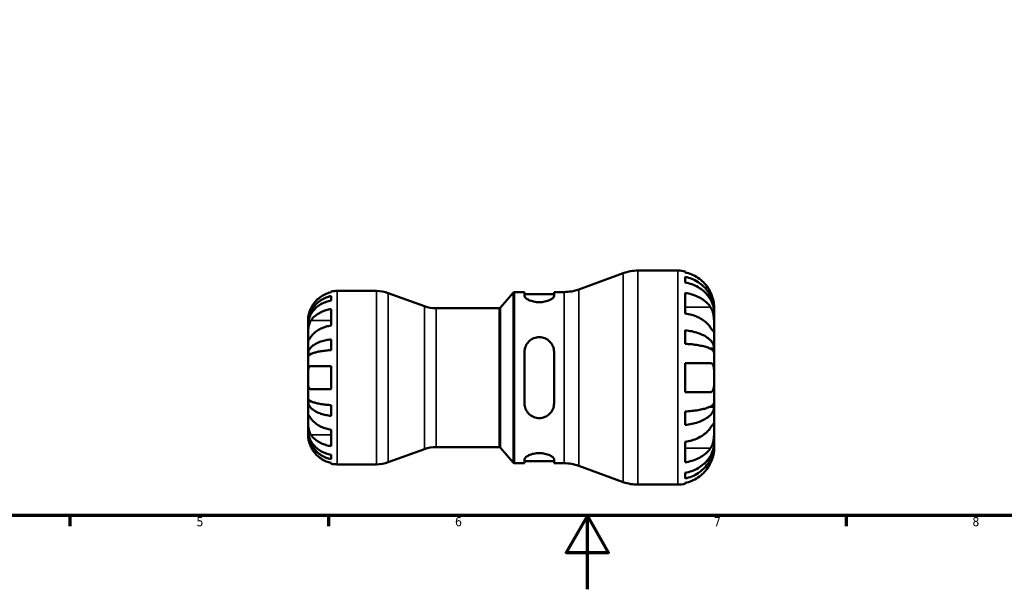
# Model space of a CAD drawing. Header units: millimetres. Extents: x 0 to 905, y 0 to 594.
# Tile 2 of 7: x 267 to 533, y 0 to 154. Entities that reach past the tile are written whole.
import ezdxf

# ---------------------------------------------------------------- set-up
doc = ezdxf.new("R2010")
doc.units = ezdxf.units.MM
for name, color, linetype, lineweight in [('Border (ISO)', 7, 'Continuous', 70), ('Visible (ISO)', 7, 'Continuous', 50), ('Visible Narrow (ISO)', 7, 'Continuous', 35)]:
    doc.layers.add(name, color=color, linetype=linetype, lineweight=lineweight)
doc.styles.add('Note Text (ISO)', font='tahoma.ttf')

# ---------------------------------------------------------------- blocks, each defined once
blk = doc.blocks.new('Borders Default Border')
at = {"layer": 'Border (ISO)'}
for p, q in [((280.33, 20), (280.33, 17.1)), ((350.42, 20), (350.42, 17.1)), ((490.58, 20), (490.58, 17.1))]:
    blk.add_line(p, q, dxfattribs=at)
at = {"layer": 'Border (ISO)', "flags": 128}
for points in [[(20, 20), (20, 574), (821, 574), (821, 20), (20, 20)], [(420.5, 0), (420.5, 20), (414.73, 10), (426.27, 10), (420.5, 20)]]:
    blk.add_lwpolyline(points, dxfattribs=at)
at = {"layer": 'Border (ISO)', "color": 232, "true_color": 0xca0064, "char_height": 2.5, "attachment_point": 7, "style": 'Note Text (ISO)'}
for s, insert in [('5', (314.64, 17.05)), ('6', (384.66, 17.05)), ('7', (454.77, 17.1)), ('8', (524.81, 17.04))]:
    blk.add_mtext(s, dxfattribs=dict(at, insert=insert))

msp = doc.modelspace()

# ---------------------------------------------------------------- linework, layer by layer
at = {"layer": 'Visible (ISO)'}
for p, q in [((418.15, 81.26), (430.241, 85.661)), ((434.209, 86.36), (445.043, 86.36)), ((447.003, 86.162), (447.003, 85.894)), ((447.003, 84.665), (447.003, 83.148)), ((351.143, 80.488), (351.143, 80.701)), ((352.718, 80.86), (363.346, 80.86)), ((376.359, 76.727), (366.561, 80.293)), ((396.993, 76.339), (400.386, 80.382)), ((400.769, 80.56), (403.476, 80.56)), ((403.476, 80.56), (403.476, 79.492)), ((411.476, 80.56), (414.183, 80.56)), ((411.476, 79.492), (411.476, 80.56)), ((447.003, 80.309), (447.003, 74.765)), ((351.143, 78.271), (351.143, 79.479)), ((403.476, 79.98), (411.476, 79.98)), ((351.143, 71.486), (351.143, 75.941)), ((379.574, 76.16), (396.61, 76.16)), ((454.843, 75.334), (454.827, 75.334)), ((454.843, 75.334), (454.843, 76.56)), ((454.843, 74.844), (454.843, 75.334)), ((454.843, 70.937), (454.843, 74.844)), ((344.843, 71.98), (344.843, 72.985)), ((344.843, 71.597), (344.843, 71.98)), ((344.843, 71.98), (344.856, 71.98)), ((344.843, 68.409), (344.843, 71.597)), ((447.003, 70.187), (447.003, 66.526)), ((454.843, 65.295), (454.843, 70.937)), ((344.843, 63.798), (344.843, 68.409)), ((351.143, 64.814), (351.143, 67.73)), ((403.476, 64.32), (403.476, 50.4)), ((411.476, 50.4), (411.476, 64.32)), ((454.843, 65.295), (453.642, 65.295)), ((454.843, 64.112), (454.843, 65.295)), ((454.843, 57.36), (454.843, 64.112)), ((344.843, 62.875), (344.843, 63.798)), ((344.843, 63.798), (345.752, 63.798)), ((344.843, 57.36), (344.843, 62.875)), ((351.143, 54.21), (351.143, 60.51)), ((447.003, 61.28), (447.003, 53.44)), ((344.843, 51.846), (344.843, 57.36)), ((454.843, 50.608), (454.843, 57.36)), ((344.843, 50.922), (344.843, 51.846)), ((344.843, 46.312), (344.843, 50.922)), ((344.843, 50.922), (345.752, 50.922)), ((351.143, 46.991), (351.143, 49.906)), ((447.003, 48.195), (447.003, 44.534)), ((454.843, 49.425), (453.642, 49.425)), ((454.843, 49.425), (454.843, 50.608)), ((454.843, 43.784), (454.843, 49.425)), ((344.843, 43.123), (344.843, 46.312)), ((344.843, 42.741), (344.843, 43.123)), ((344.843, 41.735), (344.843, 42.741)), ((344.843, 42.741), (344.856, 42.741)), ((351.143, 38.779), (351.143, 43.234)), ((454.843, 39.876), (454.843, 43.784)), ((376.359, 37.993), (366.561, 34.427)), ((379.574, 38.56), (396.61, 38.56)), ((396.993, 38.382), (400.386, 34.339)), ((447.003, 39.955), (447.003, 34.412)), ((454.843, 39.387), (454.827, 39.387)), ((454.843, 39.387), (454.843, 39.876)), ((454.843, 38.16), (454.843, 39.387)), ((351.143, 35.241), (351.143, 36.449)), ((403.476, 35.229), (403.476, 34.16)), ((403.476, 34.74), (411.476, 34.74)), ((411.476, 34.16), (411.476, 35.229)), ((351.143, 34.019), (351.143, 34.233)), ((352.718, 33.86), (363.346, 33.86)), ((400.769, 34.16), (403.476, 34.16)), ((411.476, 34.16), (414.183, 34.16)), ((418.15, 33.461), (430.241, 29.06)), ((447.003, 31.572), (447.003, 30.055)), ((434.209, 28.36), (445.043, 28.36)), ((447.003, 28.826), (447.003, 28.558))]:
    msp.add_line(p, q, dxfattribs=at)
for centre, radius, start, end in [((434.209, 74.76), 11.6, 90, 110), ((445.043, 76.56), 9.8, 78.46304, 90), ((352.718, 72.985), 7.875, 90, 101.53696), ((363.346, 71.46), 9.4, 70, 90), ((400.769, 80.06), 0.5, 90, 140), ((414.183, 92.16), 11.6, 270, 290), ((379.574, 85.56), 9.4, 250, 270), ((396.61, 76.66), 0.5, 270, 320), ((379.574, 29.16), 9.4, 90, 110), ((396.61, 38.06), 0.5, 40, 90), ((352.718, 41.735), 7.875, 258.46304, 270), ((363.346, 43.26), 9.4, 270, 290), ((400.769, 34.66), 0.5, 220, 270), ((414.183, 22.56), 11.6, 70, 90), ((434.209, 39.96), 11.6, 250, 270), ((445.043, 38.16), 9.8, 270, 281.53696)]:
    msp.add_arc(centre, radius, start, end, dxfattribs=at)
for points, knots in [([(453.874, 80.48), (453.678, 80.894), (453.443, 81.312), (452.811, 82.265), (452.384, 82.781), (451.527, 83.643), (451.019, 84.069), (449.924, 84.805), (449.337, 85.115), (448.238, 85.572), (447.628, 85.765), (447.003, 85.894)], [4.8468971, 4.8468971, 4.8468971, 4.8468971, 4.97841434, 4.97841434, 5.16151344, 5.16151344, 5.34307372, 5.34307372, 5.52463401, 5.52463401, 5.70011552, 5.70011552, 5.70011552, 5.70011552]), ([(447.003, 84.665), (447.632, 84.54), (448.246, 84.353), (449.348, 83.91), (449.936, 83.612), (451.032, 82.902), (451.541, 82.49), (452.396, 81.66), (452.822, 81.166), (453.555, 80.101), (453.863, 79.53), (454.327, 78.443), (454.526, 77.827), (454.784, 76.566), (454.843, 75.923), (454.843, 75.334)], [0.1859228, 0.1859228, 0.1859228, 0.1859228, 0.3624559, 0.3624559, 0.5439129, 0.5439129, 0.7253699, 0.7253699, 0.9072372, 0.9072372, 1.0891046, 1.0891046, 1.2716636, 1.2716636, 1.4542226, 1.4542226, 1.4542226, 1.4542226]), ([(454.843, 74.844), (454.843, 75.368), (454.784, 75.941), (454.526, 77.063), (454.327, 77.612), (453.863, 78.579), (453.555, 79.086), (452.822, 80.034), (452.396, 80.474), (451.541, 81.213), (451.032, 81.579), (449.936, 82.211), (449.348, 82.477), (448.246, 82.871), (447.632, 83.038), (447.003, 83.148)], [4.3719185, 4.3719185, 4.3719185, 4.3719185, 4.5544775, 4.5544775, 4.7370365, 4.7370365, 4.9189039, 4.9189039, 5.1007712, 5.1007712, 5.2822282, 5.2822282, 5.4636852, 5.4636852, 5.6402182, 5.6402182, 5.6402182, 5.6402182]), ([(351.143, 80.488), (350.641, 80.384), (350.151, 80.229), (349.268, 79.861), (348.797, 79.613), (347.916, 79.021), (347.508, 78.678), (346.819, 77.986), (346.476, 77.572), (345.968, 76.805), (345.779, 76.468), (345.621, 76.135)], [0.14941001, 0.14941001, 0.14941001, 0.14941001, 0.29044502, 0.29044502, 0.43634177, 0.43634177, 0.58223851, 0.58223851, 0.72934673, 0.72934673, 0.83526259, 0.83526259, 0.83526259, 0.83526259]), ([(447.003, 80.309), (447.628, 80.218), (448.238, 80.081), (449.337, 79.758), (449.924, 79.539), (451.019, 79.018), (451.527, 78.716), (452.384, 78.107), (452.811, 77.742), (453.443, 77.069), (453.678, 76.773), (453.874, 76.48)], [0.18593259, 0.18593259, 0.18593259, 0.18593259, 0.3614141, 0.3614141, 0.54297439, 0.54297439, 0.72453468, 0.72453468, 0.90763378, 0.90763378, 1.03915102, 1.03915102, 1.03915102, 1.03915102]), ([(454.843, 76.56), (454.843, 76.56), (454.844, 76.588), (454.842, 76.702), (454.841, 76.791), (454.824, 77.121), (454.8, 77.421), (454.695, 78.054), (454.633, 78.35), (454.487, 78.895), (454.414, 79.132), (454.244, 79.617), (454.148, 79.863), (453.989, 80.233), (453.932, 80.357), (453.874, 80.48)], [-2.70879316, -2.70879316, -2.70879316, -2.70879316, -2.62794754, -2.62794754, -2.54169351, -2.54169351, -2.38833444, -2.38833444, -2.27838423, -2.27838423, -2.19875847, -2.19875847, -2.11857769, -2.11857769, -2.07769816, -2.07769816, -2.07769816, -2.07769816]), ([(344.843, 71.98), (344.843, 72.453), (344.891, 72.97), (345.099, 73.983), (345.258, 74.479), (345.631, 75.353), (345.879, 75.811), (346.468, 76.667), (346.81, 77.064), (347.498, 77.731), (347.907, 78.062), (348.787, 78.633), (349.259, 78.873), (350.145, 79.228), (350.638, 79.379), (351.143, 79.479)], [3.5133937, 3.5133937, 3.5133937, 3.5133937, 3.6601181, 3.6601181, 3.8068425, 3.8068425, 3.9529976, 3.9529976, 4.0991526, 4.0991526, 4.2449679, 4.2449679, 4.3907831, 4.3907831, 4.5326305, 4.5326305, 4.5326305, 4.5326305]), ([(351.143, 78.271), (350.638, 78.182), (350.145, 78.048), (349.259, 77.732), (348.787, 77.518), (347.907, 77.01), (347.498, 76.716), (346.81, 76.122), (346.468, 75.768), (345.879, 75.007), (345.631, 74.599), (345.258, 73.821), (345.099, 73.38), (344.891, 72.479), (344.843, 72.018), (344.843, 71.597)], [0.1494024, 0.1494024, 0.1494024, 0.1494024, 0.2912498, 0.2912498, 0.4370651, 0.4370651, 0.5828803, 0.5828803, 0.7290354, 0.7290354, 0.8751905, 0.8751905, 1.0219149, 1.0219149, 1.1686392, 1.1686392, 1.1686392, 1.1686392]), ([(411.476, 79.492), (411.476, 79.329), (411.37, 79.136), (410.947, 78.742), (410.631, 78.542), (409.917, 78.218), (409.48, 78.069), (408.512, 77.863), (407.98, 77.808), (406.972, 77.808), (406.44, 77.863), (405.471, 78.069), (405.034, 78.218), (404.321, 78.542), (404.004, 78.742), (403.581, 79.136), (403.476, 79.329), (403.476, 79.492)], [0.6113161, 0.6113161, 0.6113161, 0.6113161, 0.7738, 0.7738, 0.936284, 0.936284, 1.0875182, 1.0875182, 1.2387523, 1.2387523, 1.3899865, 1.3899865, 1.5412207, 1.5412207, 1.7037047, 1.7037047, 1.8661886, 1.8661886, 1.8661886, 1.8661886]), ([(345.621, 76.135), (345.559, 76.004), (345.5, 75.872), (345.364, 75.547), (345.292, 75.354), (345.16, 74.965), (345.103, 74.771), (344.989, 74.322), (344.942, 74.08), (344.87, 73.596), (344.855, 73.379), (344.842, 73.068), (344.843, 72.985), (344.843, 72.985)], [-0.50816407, -0.50816407, -0.50816407, -0.50816407, -0.46460526, -0.46460526, -0.40154747, -0.40154747, -0.3356183, -0.3356183, -0.24286964, -0.24286964, -0.12490659, -0.12490659, 0, 0, 0, 0]), ([(345.621, 72.863), (345.779, 73.099), (345.968, 73.337), (346.476, 73.879), (346.819, 74.172), (347.508, 74.662), (347.916, 74.904), (348.797, 75.322), (349.268, 75.498), (350.151, 75.758), (350.641, 75.868), (351.143, 75.941)], [3.89239507, 3.89239507, 3.89239507, 3.89239507, 3.99831093, 3.99831093, 4.14541915, 4.14541915, 4.2913159, 4.2913159, 4.43721264, 4.43721264, 4.57824766, 4.57824766, 4.57824766, 4.57824766]), ([(453.874, 70.937), (453.678, 71.229), (453.443, 71.525), (452.811, 72.199), (452.384, 72.563), (451.527, 73.173), (451.019, 73.474), (449.924, 73.995), (449.337, 74.214), (448.238, 74.537), (447.628, 74.674), (447.003, 74.765)], [4.84690566, 4.84690566, 4.84690566, 4.84690566, 4.9784229, 4.9784229, 5.161522, 5.161522, 5.34308229, 5.34308229, 5.52464258, 5.52464258, 5.70012409, 5.70012409, 5.70012409, 5.70012409]), ([(453.874, 76.48), (453.947, 76.372), (454.016, 76.256), (454.186, 75.936), (454.281, 75.723), (454.448, 75.258), (454.521, 75.009), (454.663, 74.389), (454.72, 74.016), (454.81, 73.151), (454.829, 72.668), (454.845, 71.738), (454.843, 71.303), (454.843, 70.937)], [-0.63177989, -0.63177989, -0.63177989, -0.63177989, -0.58081752, -0.58081752, -0.49971087, -0.49971087, -0.41654936, -0.41654936, -0.30231494, -0.30231494, -0.15541021, -0.15541021, 0, 0, 0, 0]), ([(344.843, 68.409), (344.843, 68.564), (344.843, 68.736), (344.845, 69.118), (344.846, 69.329), (344.858, 69.869), (344.873, 70.204), (344.938, 70.86), (344.986, 71.173), (345.103, 71.684), (345.161, 71.885), (345.296, 72.258), (345.372, 72.43), (345.508, 72.685), (345.563, 72.777), (345.621, 72.863)], [0, 0, 0, 0, 0.06608139, 0.06608139, 0.13667451, 0.13667451, 0.23873403, 0.23873403, 0.33457773, 0.33457773, 0.40157847, 0.40157847, 0.46685307, 0.46685307, 0.50745344, 0.50745344, 0.50745344, 0.50745344]), ([(351.143, 71.486), (350.638, 71.413), (350.144, 71.302), (349.257, 71.04), (348.784, 70.863), (347.902, 70.442), (347.493, 70.198), (346.806, 69.707), (346.466, 69.414), (345.963, 68.876), (345.777, 68.641), (345.621, 68.409)], [0.14942955, 0.14942955, 0.14942955, 0.14942955, 0.29145476, 0.29145476, 0.43786333, 0.43786333, 0.58427191, 0.58427191, 0.73087765, 0.73087765, 0.83526212, 0.83526212, 0.83526212, 0.83526212]), ([(447.003, 70.187), (447.632, 70.121), (448.246, 70.023), (449.348, 69.791), (449.936, 69.635), (451.032, 69.262), (451.541, 69.046), (452.396, 68.611), (452.822, 68.352), (453.555, 67.794), (453.863, 67.495), (454.327, 66.925), (454.526, 66.602), (454.784, 65.941), (454.843, 65.604), (454.843, 65.295)], [0.1859228, 0.1859228, 0.1859228, 0.1859228, 0.3624559, 0.3624559, 0.5439129, 0.5439129, 0.7253699, 0.7253699, 0.9072372, 0.9072372, 1.0891046, 1.0891046, 1.2716636, 1.2716636, 1.4542226, 1.4542226, 1.4542226, 1.4542226]), ([(454.843, 70.937), (454.843, 70.743), (454.844, 70.571), (454.842, 70.263), (454.84, 70.132), (454.825, 69.885), (454.806, 69.804), (454.726, 69.778), (454.667, 69.825), (454.522, 69.999), (454.449, 70.097), (454.282, 70.334), (454.188, 70.472), (454.017, 70.723), (453.947, 70.827), (453.874, 70.937)], [0, 0, 0, 0, 0.08195838, 0.08195838, 0.16951153, 0.16951153, 0.29646902, 0.29646902, 0.41562132, 0.41562132, 0.49892463, 0.49892463, 0.58011027, 0.58011027, 0.63155109, 0.63155109, 0.63155109, 0.63155109]), ([(345.621, 68.409), (345.563, 68.323), (345.508, 68.24), (345.372, 68.039), (345.296, 67.928), (345.161, 67.737), (345.103, 67.658), (344.988, 67.52), (344.942, 67.481), (344.87, 67.494), (344.855, 67.574), (344.842, 67.881), (344.843, 68.114), (344.843, 68.409)], [-0.50766593, -0.50766593, -0.50766593, -0.50766593, -0.46718991, -0.46718991, -0.40200215, -0.40200215, -0.33506637, -0.33506637, -0.24300458, -0.24300458, -0.12488859, -0.12488859, 0, 0, 0, 0]), ([(344.843, 63.798), (344.843, 64.046), (344.891, 64.317), (345.098, 64.848), (345.257, 65.108), (345.63, 65.565), (345.877, 65.805), (346.465, 66.254), (346.806, 66.462), (347.493, 66.812), (347.903, 66.985), (348.784, 67.285), (349.256, 67.411), (350.143, 67.598), (350.637, 67.677), (351.143, 67.73)], [3.5133942, 3.5133942, 3.5133942, 3.5133942, 3.6599759, 3.6599759, 3.8065576, 3.8065576, 3.952571, 3.952571, 4.0985843, 4.0985843, 4.244542, 4.244542, 4.3904997, 4.3904997, 4.5326255, 4.5326255, 4.5326255, 4.5326255]), ([(403.476, 64.32), (403.476, 64.837), (403.581, 65.382), (404.004, 66.379), (404.321, 66.832), (405.034, 67.525), (405.471, 67.821), (406.44, 68.219), (406.972, 68.32), (407.476, 68.32), (407.98, 68.32), (408.512, 68.219), (409.48, 67.821), (409.917, 67.525), (410.631, 66.832), (410.947, 66.379), (411.37, 65.382), (411.476, 64.837), (411.476, 64.32)], [-0.6274363, -0.6274363, -0.6274363, -0.6274363, -0.4649523, -0.4649523, -0.3024684, -0.3024684, -0.1512342, -0.1512342, 0, 0, 0, 0.1512342, 0.1512342, 0.3024684, 0.3024684, 0.4649523, 0.4649523, 0.6274363, 0.6274363, 0.6274363, 0.6274363]), ([(351.143, 64.814), (350.638, 64.788), (350.145, 64.749), (349.259, 64.657), (348.787, 64.595), (347.907, 64.448), (347.498, 64.362), (346.81, 64.19), (346.468, 64.087), (345.879, 63.865), (345.631, 63.747), (345.258, 63.521), (345.099, 63.393), (344.891, 63.131), (344.843, 62.997), (344.843, 62.875)], [0.1494024, 0.1494024, 0.1494024, 0.1494024, 0.2912498, 0.2912498, 0.4370651, 0.4370651, 0.5828803, 0.5828803, 0.7290354, 0.7290354, 0.8751905, 0.8751905, 1.0219149, 1.0219149, 1.1686392, 1.1686392, 1.1686392, 1.1686392]), ([(454.843, 64.112), (454.843, 64.265), (454.784, 64.431), (454.526, 64.757), (454.327, 64.917), (453.863, 65.198), (453.555, 65.345), (452.822, 65.621), (452.396, 65.748), (451.541, 65.963), (451.032, 66.07), (449.936, 66.253), (449.348, 66.33), (448.246, 66.445), (447.632, 66.493), (447.003, 66.526)], [4.371918, 4.371918, 4.371918, 4.371918, 4.554477, 4.554477, 4.737036, 4.737036, 4.9189033, 4.9189033, 5.1007707, 5.1007707, 5.2822277, 5.2822277, 5.4636847, 5.4636847, 5.6402177, 5.6402177, 5.6402177, 5.6402177]), ([(344.843, 57.36), (344.843, 57.58), (344.843, 57.798), (344.844, 58.242), (344.846, 58.465), (344.86, 59.051), (344.88, 59.385), (344.965, 59.862), (345.015, 60.028), (345.133, 60.254), (345.192, 60.329), (345.328, 60.442), (345.406, 60.479), (345.533, 60.506), (345.576, 60.51), (345.621, 60.51)], [-2.17667965, -2.17667965, -2.17667965, -2.17667965, -2.11086653, -2.11086653, -2.04055216, -2.04055216, -1.91738302, -1.91738302, -1.82942275, -1.82942275, -1.76558177, -1.76558177, -1.70117883, -1.70117883, -1.66961913, -1.66961913, -1.66961913, -1.66961913]), ([(345.621, 60.51), (345.777, 60.51), (345.963, 60.51), (346.466, 60.51), (346.806, 60.51), (347.493, 60.51), (347.902, 60.51), (348.784, 60.51), (349.257, 60.51), (350.144, 60.51), (350.638, 60.51), (351.143, 60.51)], [3.89240184, 3.89240184, 3.89240184, 3.89240184, 3.99678632, 3.99678632, 4.14339205, 4.14339205, 4.28980063, 4.28980063, 4.43620921, 4.43620921, 4.57823442, 4.57823442, 4.57823442, 4.57823442]), ([(447.003, 61.28), (447.628, 61.28), (448.238, 61.28), (449.337, 61.28), (449.924, 61.28), (451.019, 61.28), (451.527, 61.28), (452.384, 61.28), (452.811, 61.28), (453.443, 61.28), (453.678, 61.28), (453.874, 61.28)], [0.18593259, 0.18593259, 0.18593259, 0.18593259, 0.3614141, 0.3614141, 0.54297439, 0.54297439, 0.72453468, 0.72453468, 0.90763378, 0.90763378, 1.03915102, 1.03915102, 1.03915102, 1.03915102]), ([(453.874, 61.28), (453.882, 61.28), (453.89, 61.28), (453.997, 61.277), (454.089, 61.257), (454.247, 61.186), (454.314, 61.14), (454.448, 61.006), (454.512, 60.913), (454.658, 60.607), (454.721, 60.36), (454.81, 59.717), (454.829, 59.312), (454.845, 58.391), (454.843, 57.879), (454.843, 57.36)], [-0.63557562, -0.63557562, -0.63557562, -0.63557562, -0.6299261, -0.6299261, -0.55917721, -0.55917721, -0.49802533, -0.49802533, -0.42473091, -0.42473091, -0.30054042, -0.30054042, -0.1555274, -0.1555274, 0, 0, 0, 0]), ([(345.621, 54.21), (345.559, 54.21), (345.5, 54.218), (345.364, 54.26), (345.292, 54.302), (345.16, 54.428), (345.103, 54.513), (344.989, 54.767), (344.942, 54.954), (344.87, 55.456), (344.855, 55.786), (344.842, 56.532), (344.843, 56.944), (344.843, 57.36)], [-0.50816407, -0.50816407, -0.50816407, -0.50816407, -0.46460526, -0.46460526, -0.40154747, -0.40154747, -0.3356183, -0.3356183, -0.24286964, -0.24286964, -0.12490659, -0.12490659, 0, 0, 0, 0]), ([(454.843, 57.36), (454.843, 57.052), (454.844, 56.744), (454.841, 56.115), (454.838, 55.797), (454.812, 55.056), (454.778, 54.665), (454.657, 54.129), (454.591, 53.949), (454.45, 53.718), (454.387, 53.645), (454.25, 53.536), (454.178, 53.498), (454.029, 53.451), (453.954, 53.44), (453.874, 53.44)], [0, 0, 0, 0, 0.09258653, 0.09258653, 0.19421171, 0.19421171, 0.34499416, 0.34499416, 0.44720435, 0.44720435, 0.51281674, 0.51281674, 0.57329907, 0.57329907, 0.62829977, 0.62829977, 0.62829977, 0.62829977]), ([(351.143, 54.21), (350.641, 54.21), (350.151, 54.21), (349.268, 54.21), (348.797, 54.21), (347.916, 54.21), (347.508, 54.21), (346.819, 54.21), (346.476, 54.21), (345.968, 54.21), (345.779, 54.21), (345.621, 54.21)], [0.14941001, 0.14941001, 0.14941001, 0.14941001, 0.29044502, 0.29044502, 0.43634177, 0.43634177, 0.58223851, 0.58223851, 0.72934673, 0.72934673, 0.83526259, 0.83526259, 0.83526259, 0.83526259]), ([(453.874, 53.44), (453.678, 53.44), (453.443, 53.44), (452.811, 53.44), (452.384, 53.44), (451.527, 53.44), (451.019, 53.44), (449.924, 53.44), (449.337, 53.44), (448.238, 53.44), (447.628, 53.44), (447.003, 53.44)], [4.8468971, 4.8468971, 4.8468971, 4.8468971, 4.97841434, 4.97841434, 5.16151344, 5.16151344, 5.34307372, 5.34307372, 5.52463401, 5.52463401, 5.70011552, 5.70011552, 5.70011552, 5.70011552]), ([(344.843, 51.846), (344.843, 51.723), (344.891, 51.59), (345.098, 51.328), (345.257, 51.2), (345.63, 50.974), (345.877, 50.856), (346.465, 50.635), (346.806, 50.532), (347.493, 50.359), (347.903, 50.274), (348.784, 50.126), (349.256, 50.064), (350.143, 49.971), (350.637, 49.932), (351.143, 49.906)], [3.5133942, 3.5133942, 3.5133942, 3.5133942, 3.6599759, 3.6599759, 3.8065576, 3.8065576, 3.952571, 3.952571, 4.0985843, 4.0985843, 4.244542, 4.244542, 4.3904997, 4.3904997, 4.5326255, 4.5326255, 4.5326255, 4.5326255]), ([(351.143, 46.991), (350.638, 47.043), (350.145, 47.122), (349.259, 47.308), (348.787, 47.434), (347.907, 47.733), (347.498, 47.907), (346.81, 48.256), (346.468, 48.465), (345.879, 48.913), (345.631, 49.154), (345.258, 49.612), (345.099, 49.871), (344.891, 50.403), (344.843, 50.674), (344.843, 50.922)], [0.1494024, 0.1494024, 0.1494024, 0.1494024, 0.2912498, 0.2912498, 0.4370651, 0.4370651, 0.5828803, 0.5828803, 0.7290354, 0.7290354, 0.8751905, 0.8751905, 1.0219149, 1.0219149, 1.1686392, 1.1686392, 1.1686392, 1.1686392]), ([(411.476, 50.4), (411.476, 49.883), (411.37, 49.339), (410.947, 48.341), (410.631, 47.888), (409.917, 47.196), (409.48, 46.899), (408.512, 46.501), (407.98, 46.4), (406.961, 46.4), (406.419, 46.506), (405.435, 46.919), (404.993, 47.226), (404.291, 47.928), (403.985, 48.376), (403.577, 49.359), (403.476, 49.894), (403.476, 50.4)], [0.6113161, 0.6113161, 0.6113161, 0.6113161, 0.7738, 0.7738, 0.936284, 0.936284, 1.0875182, 1.0875182, 1.2387523, 1.2387523, 1.3931871, 1.3931871, 1.5476218, 1.5476218, 1.7069232, 1.7069232, 1.8662245, 1.8662245, 1.8662245, 1.8662245]), ([(447.003, 48.195), (447.632, 48.227), (448.246, 48.275), (449.348, 48.39), (449.936, 48.467), (451.032, 48.651), (451.541, 48.757), (452.396, 48.972), (452.822, 49.1), (453.555, 49.375), (453.863, 49.523), (454.327, 49.804), (454.526, 49.963), (454.784, 50.289), (454.843, 50.456), (454.843, 50.608)], [0.1859228, 0.1859228, 0.1859228, 0.1859228, 0.3624559, 0.3624559, 0.5439129, 0.5439129, 0.7253699, 0.7253699, 0.9072372, 0.9072372, 1.0891046, 1.0891046, 1.2716636, 1.2716636, 1.4542226, 1.4542226, 1.4542226, 1.4542226]), ([(454.843, 49.425), (454.843, 49.117), (454.784, 48.779), (454.526, 48.119), (454.327, 47.795), (453.863, 47.225), (453.555, 46.926), (452.822, 46.368), (452.396, 46.109), (451.541, 45.674), (451.032, 45.458), (449.936, 45.086), (449.348, 44.929), (448.246, 44.697), (447.632, 44.599), (447.003, 44.534)], [4.371918, 4.371918, 4.371918, 4.371918, 4.554477, 4.554477, 4.737036, 4.737036, 4.9189033, 4.9189033, 5.1007707, 5.1007707, 5.2822277, 5.2822277, 5.4636847, 5.4636847, 5.6402177, 5.6402177, 5.6402177, 5.6402177]), ([(345.621, 41.857), (345.563, 41.943), (345.508, 42.035), (345.372, 42.29), (345.296, 42.462), (345.161, 42.835), (345.103, 43.036), (344.988, 43.535), (344.942, 43.836), (344.87, 44.532), (344.855, 44.92), (344.842, 45.668), (344.843, 46.017), (344.843, 46.312)], [-0.50766593, -0.50766593, -0.50766593, -0.50766593, -0.46718991, -0.46718991, -0.40200215, -0.40200215, -0.33506637, -0.33506637, -0.24300458, -0.24300458, -0.12488859, -0.12488859, 0, 0, 0, 0]), ([(344.843, 46.312), (344.843, 46.467), (344.843, 46.606), (344.845, 46.854), (344.846, 46.96), (344.858, 47.158), (344.873, 47.223), (344.938, 47.242), (344.986, 47.204), (345.103, 47.063), (345.161, 46.984), (345.296, 46.792), (345.372, 46.682), (345.508, 46.48), (345.563, 46.398), (345.621, 46.312)], [0, 0, 0, 0, 0.06608139, 0.06608139, 0.13667451, 0.13667451, 0.23873403, 0.23873403, 0.33457773, 0.33457773, 0.40157847, 0.40157847, 0.46685307, 0.46685307, 0.50745344, 0.50745344, 0.50745344, 0.50745344]), ([(345.621, 46.312), (345.779, 46.076), (345.968, 45.838), (346.476, 45.296), (346.819, 45.003), (347.508, 44.513), (347.916, 44.271), (348.797, 43.853), (349.268, 43.677), (350.151, 43.417), (350.641, 43.307), (351.143, 43.234)], [3.89239507, 3.89239507, 3.89239507, 3.89239507, 3.99831093, 3.99831093, 4.14541915, 4.14541915, 4.2913159, 4.2913159, 4.43721264, 4.43721264, 4.57824766, 4.57824766, 4.57824766, 4.57824766]), ([(344.843, 43.123), (344.843, 42.702), (344.891, 42.242), (345.099, 41.34), (345.258, 40.899), (345.631, 40.122), (345.879, 39.714), (346.468, 38.952), (346.81, 38.598), (347.498, 38.005), (347.907, 37.71), (348.787, 37.202), (349.259, 36.989), (350.145, 36.672), (350.638, 36.538), (351.143, 36.449)], [3.5133937, 3.5133937, 3.5133937, 3.5133937, 3.6601181, 3.6601181, 3.8068425, 3.8068425, 3.9529976, 3.9529976, 4.0991526, 4.0991526, 4.2449679, 4.2449679, 4.3907831, 4.3907831, 4.5326305, 4.5326305, 4.5326305, 4.5326305]), ([(351.143, 35.241), (350.637, 35.342), (350.143, 35.493), (349.256, 35.849), (348.784, 36.09), (347.903, 36.661), (347.493, 36.993), (346.806, 37.66), (346.465, 38.057), (345.877, 38.913), (345.63, 39.371), (345.257, 40.244), (345.098, 40.739), (344.891, 41.751), (344.843, 42.268), (344.843, 42.741)], [0.1494079, 0.1494079, 0.1494079, 0.1494079, 0.2915337, 0.2915337, 0.4374914, 0.4374914, 0.5834491, 0.5834491, 0.7294624, 0.7294624, 0.8754758, 0.8754758, 1.0220575, 1.0220575, 1.1686392, 1.1686392, 1.1686392, 1.1686392]), ([(447.003, 39.955), (447.628, 40.046), (448.238, 40.183), (449.337, 40.506), (449.924, 40.725), (451.019, 41.246), (451.527, 41.548), (452.384, 42.157), (452.811, 42.522), (453.443, 43.195), (453.678, 43.491), (453.874, 43.784)], [0.18593259, 0.18593259, 0.18593259, 0.18593259, 0.3614141, 0.3614141, 0.54297439, 0.54297439, 0.72453468, 0.72453468, 0.90763378, 0.90763378, 1.03915102, 1.03915102, 1.03915102, 1.03915102]), ([(453.874, 43.784), (453.947, 43.892), (454.016, 43.995), (454.186, 44.247), (454.281, 44.385), (454.448, 44.622), (454.521, 44.72), (454.663, 44.89), (454.72, 44.938), (454.81, 44.922), (454.829, 44.823), (454.845, 44.44), (454.843, 44.15), (454.843, 43.784)], [-0.63177989, -0.63177989, -0.63177989, -0.63177989, -0.58081752, -0.58081752, -0.49971087, -0.49971087, -0.41654936, -0.41654936, -0.30231494, -0.30231494, -0.15541021, -0.15541021, 0, 0, 0, 0]), ([(454.843, 43.784), (454.843, 43.591), (454.844, 43.378), (454.842, 42.904), (454.84, 42.643), (454.825, 41.972), (454.806, 41.556), (454.726, 40.74), (454.667, 40.35), (454.522, 39.715), (454.449, 39.465), (454.282, 39), (454.188, 38.787), (454.017, 38.466), (453.947, 38.349), (453.874, 38.24)], [0, 0, 0, 0, 0.08195838, 0.08195838, 0.16951153, 0.16951153, 0.29646902, 0.29646902, 0.41562132, 0.41562132, 0.49892463, 0.49892463, 0.58011027, 0.58011027, 0.63155109, 0.63155109, 0.63155109, 0.63155109]), ([(344.843, 41.735), (344.843, 41.735), (344.843, 41.708), (344.845, 41.599), (344.847, 41.513), (344.864, 41.224), (344.886, 40.983), (344.975, 40.471), (345.029, 40.226), (345.174, 39.704), (345.265, 39.433), (345.448, 38.967), (345.531, 38.774), (345.621, 38.585)], [0, 0, 0, 0, 0.07126209, 0.07126209, 0.14674385, 0.14674385, 0.26523778, 0.26523778, 0.35520479, 0.35520479, 0.4448049, 0.4448049, 0.50788946, 0.50788946, 0.50788946, 0.50788946]), ([(351.143, 38.779), (350.641, 38.852), (350.151, 38.962), (349.268, 39.222), (348.797, 39.398), (347.916, 39.816), (347.508, 40.059), (346.819, 40.548), (346.476, 40.841), (345.968, 41.383), (345.779, 41.621), (345.621, 41.857)], [0.14941001, 0.14941001, 0.14941001, 0.14941001, 0.29044502, 0.29044502, 0.43634177, 0.43634177, 0.58223851, 0.58223851, 0.72934673, 0.72934673, 0.83526259, 0.83526259, 0.83526259, 0.83526259]), ([(345.621, 38.585), (345.779, 38.252), (345.968, 37.915), (346.476, 37.149), (346.819, 36.735), (347.508, 36.042), (347.916, 35.699), (348.797, 35.108), (349.268, 34.859), (350.151, 34.491), (350.641, 34.336), (351.143, 34.233)], [3.89239507, 3.89239507, 3.89239507, 3.89239507, 3.99831093, 3.99831093, 4.14541915, 4.14541915, 4.2913159, 4.2913159, 4.43721264, 4.43721264, 4.57824766, 4.57824766, 4.57824766, 4.57824766]), ([(447.003, 31.572), (447.632, 31.683), (448.246, 31.849), (449.348, 32.243), (449.936, 32.509), (451.032, 33.141), (451.541, 33.508), (452.396, 34.246), (452.822, 34.686), (453.555, 35.634), (453.863, 36.142), (454.327, 37.109), (454.526, 37.658), (454.784, 38.779), (454.843, 39.352), (454.843, 39.876)], [0.1859228, 0.1859228, 0.1859228, 0.1859228, 0.3624559, 0.3624559, 0.5439129, 0.5439129, 0.7253699, 0.7253699, 0.9072372, 0.9072372, 1.0891046, 1.0891046, 1.2716636, 1.2716636, 1.4542226, 1.4542226, 1.4542226, 1.4542226]), ([(454.843, 39.387), (454.843, 38.797), (454.784, 38.154), (454.526, 36.894), (454.327, 36.277), (453.863, 35.19), (453.555, 34.62), (452.822, 33.555), (452.396, 33.06), (451.541, 32.23), (451.032, 31.819), (449.936, 31.108), (449.348, 30.81), (448.246, 30.367), (447.632, 30.18), (447.003, 30.055)], [4.371918, 4.371918, 4.371918, 4.371918, 4.554477, 4.554477, 4.737036, 4.737036, 4.9189033, 4.9189033, 5.1007707, 5.1007707, 5.2822277, 5.2822277, 5.4636847, 5.4636847, 5.6402177, 5.6402177, 5.6402177, 5.6402177]), ([(453.874, 38.24), (453.678, 37.948), (453.443, 37.652), (452.811, 36.978), (452.384, 36.613), (451.527, 36.004), (451.019, 35.702), (449.924, 35.182), (449.337, 34.963), (448.238, 34.639), (447.628, 34.503), (447.003, 34.412)], [4.84690544, 4.84690544, 4.84690544, 4.84690544, 4.97842267, 4.97842267, 5.16152178, 5.16152178, 5.34308206, 5.34308206, 5.52464235, 5.52464235, 5.70012386, 5.70012386, 5.70012386, 5.70012386]), ([(453.874, 34.24), (453.952, 34.404), (454.026, 34.57), (454.196, 34.976), (454.286, 35.217), (454.45, 35.701), (454.521, 35.943), (454.663, 36.5), (454.721, 36.8), (454.81, 37.401), (454.829, 37.671), (454.845, 38.057), (454.843, 38.16), (454.843, 38.16)], [-0.63236219, -0.63236219, -0.63236219, -0.63236219, -0.57780628, -0.57780628, -0.49917455, -0.49917455, -0.41718021, -0.41718021, -0.30215623, -0.30215623, -0.15543118, -0.15543118, 0, 0, 0, 0]), ([(403.476, 35.229), (403.476, 35.391), (403.581, 35.584), (404.004, 35.978), (404.321, 36.178), (405.034, 36.502), (405.471, 36.651), (406.44, 36.857), (406.972, 36.912), (407.476, 36.912), (407.99, 36.912), (408.533, 36.855), (409.516, 36.641), (409.958, 36.487), (410.661, 36.16), (410.967, 35.964), (411.374, 35.577), (411.476, 35.388), (411.476, 35.229)], [-0.6274363, -0.6274363, -0.6274363, -0.6274363, -0.4649523, -0.4649523, -0.3024684, -0.3024684, -0.1512342, -0.1512342, 0, 0, 0, 0.1544347, 0.1544347, 0.3088695, 0.3088695, 0.4681708, 0.4681708, 0.6274722, 0.6274722, 0.6274722, 0.6274722]), ([(447.003, 28.826), (447.628, 28.955), (448.238, 29.148), (449.337, 29.605), (449.924, 29.915), (451.019, 30.651), (451.527, 31.078), (452.384, 31.94), (452.811, 32.455), (453.443, 33.408), (453.678, 33.827), (453.874, 34.24)], [0.18593259, 0.18593259, 0.18593259, 0.18593259, 0.3614141, 0.3614141, 0.54297439, 0.54297439, 0.72453468, 0.72453468, 0.90763378, 0.90763378, 1.03915102, 1.03915102, 1.03915102, 1.03915102])]:
    msp.add_open_spline(points, degree=3, knots=knots, dxfattribs=at)
at = {"layer": 'Visible Narrow (ISO)'}
for p, q in [((434.209, 86.003), (434.209, 28.717)), ((445.043, 28.717), (445.043, 86.003)), ((430.241, 29.408), (430.241, 85.312)), ((352.718, 34.149), (352.718, 80.571)), ((363.346, 34.149), (363.346, 80.571)), ((400.386, 34.622), (400.386, 80.098)), ((400.769, 80.275), (400.769, 34.446)), ((414.183, 34.446), (414.183, 80.275)), ((418.15, 80.965), (418.15, 33.755)), ((366.561, 80.011), (366.561, 34.709)), ((376.359, 38.232), (376.359, 76.489)), ((379.574, 75.929), (379.574, 38.792)), ((396.61, 38.792), (396.61, 75.929)), ((396.993, 76.105), (396.993, 38.615)), ((453.53, 76.48), (447.347, 76.48)), ((345.897, 72.863), (350.867, 72.863)), ((345.897, 41.857), (350.867, 41.857)), ((453.53, 38.24), (447.347, 38.24))]:
    msp.add_line(p, q, dxfattribs=at)

# ---------------------------------------------------------------- block references
msp.add_blockref('Borders Default Border', (0, 0))

doc.saveas('drawing.dxf')
